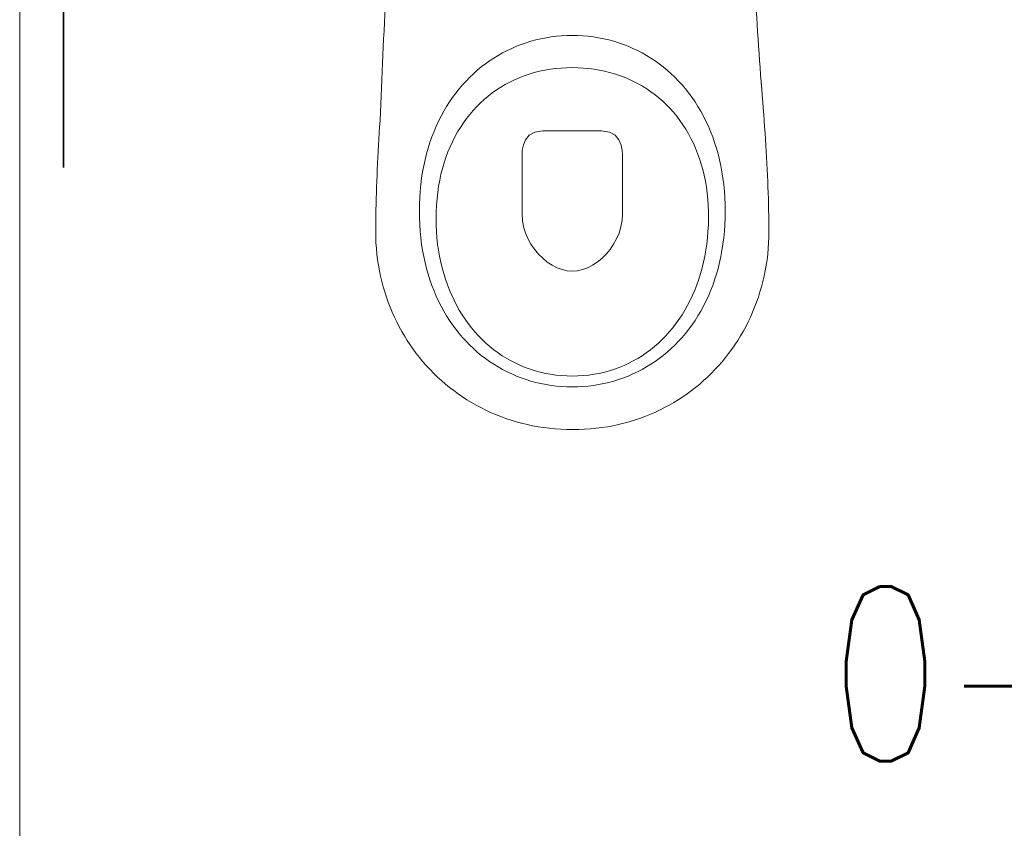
# Model space of a CAD drawing. Header units: inches. Extents: x 27484 to 71626, y -45113 to 39.
# Tile 244 of 256: x 34440 to 34531, y -23012 to -22938. Entities that reach past the tile are written whole.
import ezdxf
from ezdxf.enums import TextEntityAlignment as Align

# ---------------------------------------------------------------- set-up
doc = ezdxf.new("R2010")
doc.units = ezdxf.units.IN
doc.header["$LTSCALE"] = 50
doc.header["$MEASUREMENT"] = 0
for name, color, linetype, lineweight in [('A-ARMATURA', 45, 'Continuous', 5), ('A-SCIANY', 5, 'Continuous', 18), ('R-MET-OKN', 7, 'Continuous', 35)]:
    doc.layers.add(name, color=color, linetype=linetype, lineweight=lineweight)
for name, color, linetype in [('B-IWE', 2, 'Continuous'), ('B-IWE-KAN', 7, 'Continuous'), ('R-MET-IWE', 2, 'Continuous'), ('rz_wentylacja', 10, 'Continuous')]:
    doc.layers.add(name, color=color, linetype=linetype)
doc.styles.get("Standard").update_dxf_attribs({"font": 'romans.shx'})

# ---------------------------------------------------------------- blocks, each defined once
blk = doc.blocks.new('A$C04280096')
at = {"layer": 'A-ARMATURA'}
for p, q in [((-37.89, -314.45), (-42.38, -315.84)), ((-33.34, -313.23), (-37.89, -314.45)), ((-28.73, -312.16), (-33.34, -313.23)), ((-24.06, -311.25), (-28.73, -312.16)), ((-19.35, -310.5), (-24.06, -311.25)), ((-14.58, -309.92), (-19.35, -310.5)), ((-9.76, -309.5), (-14.58, -309.92)), ((-4.9, -309.25), (-9.76, -309.5)), ((0, -309.16), (-4.9, -309.25)), ((4.9, -309.25), (0, -309.16)), ((9.76, -309.5), (4.9, -309.25)), ((14.58, -309.92), (9.76, -309.5)), ((19.35, -310.5), (14.58, -309.92)), ((24.06, -311.25), (19.35, -310.5)), ((28.73, -312.16), (24.06, -311.25)), ((33.34, -313.23), (28.73, -312.16)), ((37.89, -314.45), (33.34, -313.23)), ((42.38, -315.84), (37.89, -314.45)), ((-59.68, -322.92), (-63.82, -325.07)), ((-55.46, -320.92), (-59.68, -322.92)), ((-51.17, -319.07), (-55.46, -320.92)), ((-46.81, -317.38), (-51.17, -319.07)), ((-42.38, -315.84), (-46.81, -317.38)), ((46.81, -317.38), (42.38, -315.84)), ((51.17, -319.07), (46.81, -317.38)), ((55.46, -320.92), (51.17, -319.07)), ((59.68, -322.92), (55.46, -320.92)), ((63.82, -325.07), (59.68, -322.92)), ((-75.77, -332.39), (-79.59, -335.12)), ((-71.87, -329.8), (-75.77, -332.39)), ((-67.89, -327.36), (-71.87, -329.8)), ((-63.82, -325.07), (-67.89, -327.36)), ((67.89, -327.36), (63.82, -325.07)), ((71.87, -329.8), (67.89, -327.36)), ((75.77, -332.39), (71.87, -329.8)), ((79.59, -335.12), (75.77, -332.39)), ((-86.95, -341.01), (-90.49, -344.16)), ((-83.31, -338), (-86.95, -341.01)), ((-79.59, -335.12), (-83.31, -338)), ((-29.43, -341.81), (-34.09, -342.96)), ((-24.7, -340.84), (-29.43, -341.81)), ((-19.9, -340.03), (-24.7, -340.84)), ((-15.02, -339.41), (-19.9, -340.03)), ((-10.08, -338.96), (-15.02, -339.41)), ((-5.07, -338.68), (-10.08, -338.96)), ((0, -338.59), (-5.07, -338.68)), ((5.19, -338.69), (0, -338.59)), ((10.32, -338.97), (5.19, -338.69)), ((15.37, -339.45), (10.32, -338.97)), ((20.35, -340.1), (15.37, -339.45)), ((25.25, -340.95), (20.35, -340.1)), ((30.07, -341.97), (25.25, -340.95)), ((34.81, -343.17), (30.07, -341.97)), ((83.31, -338), (79.59, -335.12)), ((86.95, -341.01), (83.31, -338)), ((90.49, -344.16), (86.95, -341.01)), ((-97.27, -350.88), (-100.5, -354.44)), ((-93.93, -347.45), (-97.27, -350.88)), ((-90.49, -344.16), (-93.93, -347.45)), ((-56.1, -351.2), (-60.22, -353.34)), ((-51.87, -349.23), (-56.1, -351.2)), ((-47.56, -347.41), (-51.87, -349.23)), ((-43.15, -345.76), (-47.56, -347.41)), ((-38.66, -344.28), (-43.15, -345.76)), ((-34.09, -342.96), (-38.66, -344.28)), ((39.46, -344.55), (34.81, -343.17)), ((44.03, -346.11), (39.46, -344.55)), ((48.5, -347.84), (44.03, -346.11)), ((52.88, -349.74), (48.5, -347.84)), ((57.15, -351.81), (52.88, -349.74)), ((93.93, -347.45), (90.49, -344.16)), ((97.27, -350.88), (93.93, -347.45)), ((100.5, -354.44), (97.27, -350.88)), ((-173.83, -364.03), (-173.36, -358.21)), ((-173.36, -358.21), (-172.87, -352.37)), ((-103.63, -358.14), (-106.66, -361.96)), ((-100.5, -354.44), (-103.63, -358.14)), ((-68.18, -358.09), (-72.01, -360.7)), ((-64.25, -355.64), (-68.18, -358.09)), ((-60.22, -353.34), (-64.25, -355.64)), ((61.33, -354.05), (57.15, -351.81)), ((65.4, -356.46), (61.33, -354.05)), ((69.37, -359.03), (65.4, -356.46)), ((73.22, -361.76), (69.37, -359.03)), ((103.63, -358.14), (100.5, -354.44)), ((106.66, -361.96), (103.63, -358.14)), ((-174.29, -369.84), (-173.83, -364.03)), ((-109.57, -365.92), (-112.36, -370)), ((-106.66, -361.96), (-109.57, -365.92)), ((-82.82, -369.43), (-86.19, -372.63)), ((-79.33, -366.37), (-82.82, -369.43)), ((-75.72, -363.46), (-79.33, -366.37)), ((-72.01, -360.7), (-75.72, -363.46)), ((76.96, -364.64), (73.22, -361.76)), ((80.59, -367.69), (76.96, -364.64)), ((84.09, -370.89), (80.59, -367.69)), ((109.57, -365.92), (106.66, -361.96)), ((112.36, -370), (109.57, -365.92)), ((-175.17, -381.39), (-174.74, -375.62)), ((-174.74, -375.62), (-174.29, -369.84)), ((-115.04, -374.21), (-117.6, -378.55)), ((-112.36, -370), (-115.04, -374.21)), ((-89.45, -375.99), (-92.58, -379.48)), ((-86.19, -372.63), (-89.45, -375.99)), ((87.47, -374.25), (84.09, -370.89)), ((90.73, -377.76), (87.47, -374.25)), ((93.86, -381.42), (90.73, -377.76)), ((115.04, -374.21), (112.36, -370)), ((117.6, -378.55), (115.04, -374.21)), ((-176, -392.84), (-175.6, -387.13)), ((-175.6, -387.13), (-175.17, -381.39)), ((-120.03, -383.01), (-122.34, -387.59)), ((-117.6, -378.55), (-120.03, -383.01)), ((-98.46, -386.9), (-101.21, -390.81)), ((-95.59, -383.12), (-98.46, -386.9)), ((-92.58, -379.48), (-95.59, -383.12)), ((96.85, -385.22), (93.86, -381.42)), ((99.71, -389.17), (96.85, -385.22)), ((120.03, -383.01), (117.6, -378.55)), ((122.34, -387.59), (120.03, -383.01)), ((175.96, -386.92), (176.34, -392.64)), ((-176.4, -398.53), (-176, -392.84)), ((-124.52, -392.3), (-126.57, -397.12)), ((-122.34, -387.59), (-124.52, -392.3)), ((-103.82, -394.86), (-106.29, -399.05)), ((-101.21, -390.81), (-103.82, -394.86)), ((-26.84, -396.45), (-34.11, -397.56)), ((-2.06, -396.45), (-26.84, -396.45)), ((26.95, -396.45), (-2.06, -396.45)), ((34.23, -397.56), (26.95, -396.45)), ((102.43, -393.27), (99.71, -389.17)), ((105.01, -397.5), (102.43, -393.27)), ((124.52, -392.3), (122.34, -387.59)), ((126.57, -397.12), (124.52, -392.3)), ((176.34, -392.64), (176.7, -398.34)), ((-177.13, -409.8), (-176.77, -404.18)), ((-176.77, -404.18), (-176.4, -398.53)), ((-128.49, -402.06), (-130.27, -407.12)), ((-126.57, -397.12), (-128.49, -402.06)), ((-108.62, -403.37), (-110.8, -407.82)), ((-106.29, -399.05), (-108.62, -403.37)), ((-42.7, -404.65), (-44.69, -409.42)), ((-39.28, -400.49), (-42.7, -404.65)), ((-34.11, -397.56), (-39.28, -400.49)), ((39.4, -400.49), (34.23, -397.56)), ((42.81, -404.62), (39.4, -400.49)), ((44.81, -409.36), (42.81, -404.62)), ((107.45, -401.88), (105.01, -397.5)), ((109.74, -406.39), (107.45, -401.88)), ((128.49, -402.06), (126.57, -397.12)), ((130.27, -407.12), (128.49, -402.06)), ((176.7, -398.34), (177.04, -404.01)), ((177.04, -404.01), (177.37, -409.64)), ((-177.47, -415.39), (-177.13, -409.8)), ((-131.9, -412.29), (-133.4, -417.57)), ((-130.27, -407.12), (-131.9, -412.29)), ((-112.84, -412.39), (-114.73, -417.1)), ((-110.8, -407.82), (-112.84, -412.39)), ((-45.63, -414.21), (-45.84, -418.41)), ((-44.69, -409.42), (-45.63, -414.21)), ((45.75, -414.09), (44.81, -409.36)), ((45.97, -418.21), (45.75, -414.09)), ((111.87, -411.04), (109.74, -406.39)), ((113.86, -415.82), (111.87, -411.04)), ((131.9, -412.29), (130.27, -407.12)), ((133.4, -417.57), (131.9, -412.29)), ((177.37, -409.64), (177.68, -415.24)), ((-178.1, -426.45), (-177.79, -420.94)), ((-177.79, -420.94), (-177.47, -415.39)), ((-134.75, -422.97), (-135.95, -428.48)), ((-133.4, -417.57), (-134.75, -422.97)), ((-116.46, -421.93), (-118.04, -426.88)), ((-114.73, -417.1), (-116.46, -421.93)), ((-45.84, -418.41), (-45.97, -472.78)), ((45.97, -472.5), (45.97, -418.21)), ((115.69, -420.74), (113.86, -415.82)), ((117.36, -425.78), (115.69, -420.74)), ((134.75, -422.97), (133.4, -417.57)), ((135.95, -428.48), (134.75, -422.97)), ((177.68, -415.24), (177.98, -420.8)), ((177.98, -420.8), (178.26, -426.32)), ((-178.64, -437.34), (-178.38, -431.91)), ((-178.38, -431.91), (-178.1, -426.45)), ((-135.95, -428.48), (-137, -434.1)), ((-119.46, -431.95), (-120.71, -437.15)), ((-118.04, -426.88), (-119.46, -431.95)), ((118.86, -430.95), (117.36, -425.78)), ((120.2, -436.25), (118.86, -430.95)), ((137, -434.1), (135.95, -428.48)), ((178.26, -426.32), (178.52, -431.8)), ((178.52, -431.8), (178.76, -437.24)), ((-178.89, -442.71), (-178.64, -437.34)), ((-137.9, -439.82), (-138.64, -445.65)), ((-137, -434.1), (-137.9, -439.82)), ((-120.71, -437.15), (-121.8, -442.46)), ((121.37, -441.67), (120.2, -436.25)), ((137.9, -439.82), (137, -434.1)), ((138.64, -445.65), (137.9, -439.82)), ((178.76, -437.24), (178.98, -442.63)), ((-179.3, -453.32), (-179.1, -448.04)), ((-179.1, -448.04), (-178.89, -442.71)), ((-138.64, -445.65), (-139.22, -451.58)), ((-122.72, -447.88), (-123.47, -453.42)), ((-121.8, -442.46), (-122.72, -447.88)), ((122.37, -447.21), (121.37, -441.67)), ((123.2, -452.88), (122.37, -447.21)), ((139.22, -451.58), (138.64, -445.65)), ((178.98, -442.63), (179.18, -447.97)), ((179.18, -447.97), (179.36, -453.26)), ((-179.62, -463.72), (-179.47, -458.55)), ((-179.47, -458.55), (-179.3, -453.32)), ((-139.64, -457.62), (-139.89, -463.76)), ((-139.22, -451.58), (-139.64, -457.62)), ((-124.05, -459.07), (-124.44, -464.83)), ((-123.47, -453.42), (-124.05, -459.07)), ((123.84, -458.66), (123.2, -452.88)), ((124.31, -464.55), (123.84, -458.66)), ((139.64, -457.62), (139.22, -451.58)), ((139.89, -463.76), (139.64, -457.62)), ((179.36, -453.26), (179.52, -458.49)), ((179.52, -458.49), (179.65, -463.67)), ((-179.74, -468.83), (-179.62, -463.72)), ((-139.89, -463.76), (-139.97, -469.99)), ((-124.44, -464.83), (-124.66, -470.71)), ((124.59, -470.56), (124.31, -464.55)), ((139.97, -469.99), (139.89, -463.76)), ((179.65, -463.67), (179.76, -468.8)), ((-179.91, -478.88), (-179.84, -473.89)), ((-179.84, -473.89), (-179.74, -468.83)), ((-139.97, -469.99), (-139.89, -476.23)), ((-139.97, -469.99), (-139.97, -469.99)), ((-139.89, -476.23), (-139.64, -482.37)), ((-124.66, -470.71), (-124.69, -476.68)), ((-124.69, -476.68), (-124.54, -482.67)), ((-124.69, -476.68), (-124.69, -476.68)), ((-45.97, -472.78), (-45.58, -478.69)), ((45.6, -478.45), (45.97, -472.5)), ((45.97, -472.5), (45.97, -472.5)), ((124.69, -476.68), (124.59, -470.56)), ((124.6, -482.67), (124.69, -476.68)), ((124.69, -476.68), (124.69, -476.68)), ((139.64, -482.37), (139.89, -476.23)), ((139.89, -476.23), (139.97, -469.99)), ((139.97, -469.99), (139.97, -469.99)), ((179.76, -468.8), (179.85, -473.86)), ((179.85, -473.86), (179.92, -478.86)), ((-179.97, -488.67), (-179.95, -483.81)), ((-179.95, -483.81), (-179.91, -478.88)), ((-139.64, -482.37), (-139.22, -488.41)), ((-124.54, -482.67), (-124.21, -488.57)), ((-45.58, -478.69), (-44.5, -484.45)), ((-44.5, -484.45), (-42.8, -490)), ((42.86, -489.83), (44.55, -484.25)), ((44.55, -484.25), (45.6, -478.45)), ((124.33, -488.57), (124.6, -482.67)), ((139.22, -488.41), (139.64, -482.37)), ((179.92, -478.86), (179.95, -483.8)), ((179.95, -483.8), (179.97, -488.67)), ((-179.9, -493.91), (-179.97, -488.67)), ((-179.69, -499.11), (-179.9, -493.91)), ((-139.22, -488.41), (-138.64, -494.34)), ((-138.64, -494.34), (-137.9, -500.17)), ((-124.21, -488.57), (-123.72, -494.38)), ((-123.72, -494.38), (-123.06, -500.1)), ((-42.8, -490), (-40.54, -495.31)), ((-40.54, -495.31), (-37.77, -500.33)), ((37.83, -500.22), (40.6, -495.17)), ((40.6, -495.17), (42.86, -489.83)), ((123.27, -500.1), (123.88, -494.38)), ((123.88, -494.38), (124.33, -488.57)), ((137.9, -500.17), (138.64, -494.34)), ((138.64, -494.34), (139.22, -488.41)), ((179.9, -493.91), (179.69, -499.11)), ((179.97, -488.67), (179.9, -493.91)), ((-179.34, -504.28), (-179.69, -499.11)), ((-178.86, -509.4), (-179.34, -504.28)), ((-137.9, -500.17), (-137, -505.89)), ((-123.06, -500.1), (-122.24, -505.72)), ((-37.77, -500.33), (-34.56, -505.01)), ((34.62, -504.92), (37.83, -500.22)), ((122.48, -505.72), (123.27, -500.1)), ((137, -505.89), (137.9, -500.17)), ((179.33, -504.28), (178.85, -509.4)), ((179.69, -499.11), (179.33, -504.28)), ((-178.24, -514.48), (-178.86, -509.4)), ((-137, -505.89), (-135.95, -511.51)), ((-135.95, -511.51), (-134.75, -517.02)), ((-122.24, -505.72), (-121.25, -511.25)), ((-121.25, -511.25), (-120.1, -516.68)), ((-34.56, -505.01), (-30.96, -509.31)), ((-30.96, -509.31), (-27.04, -513.18)), ((-27.04, -513.18), (-22.85, -516.58)), ((22.88, -516.55), (27.08, -513.13)), ((27.08, -513.13), (31.01, -509.24)), ((31.01, -509.24), (34.62, -504.92)), ((120.41, -516.68), (121.53, -511.25)), ((121.53, -511.25), (122.48, -505.72)), ((134.75, -517.02), (135.95, -511.51)), ((135.95, -511.51), (137, -505.89)), ((178.85, -509.4), (178.22, -514.48)), ((-177.49, -519.52), (-178.24, -514.48)), ((-176.61, -524.51), (-177.49, -519.52)), ((-134.75, -517.02), (-133.4, -522.41)), ((-133.4, -522.41), (-131.9, -527.7)), ((-120.1, -516.68), (-118.8, -522)), ((-118.8, -522), (-117.34, -527.21)), ((-22.85, -516.58), (-18.45, -519.47)), ((-18.45, -519.47), (-13.91, -521.79)), ((-13.91, -521.79), (-9.28, -523.5)), ((9.29, -523.5), (13.92, -521.78)), ((13.92, -521.78), (18.47, -519.45)), ((18.47, -519.45), (22.88, -516.55)), ((117.69, -527.21), (119.13, -522)), ((119.13, -522), (120.41, -516.68)), ((131.9, -527.7), (133.4, -522.41)), ((133.4, -522.41), (134.75, -517.02)), ((177.46, -519.52), (176.57, -524.51)), ((178.22, -514.48), (177.46, -519.52)), ((-175.6, -529.45), (-176.61, -524.51)), ((-174.46, -534.34), (-175.6, -529.45)), ((-131.9, -527.7), (-130.27, -532.87)), ((-117.34, -527.21), (-115.73, -532.32)), ((-9.28, -523.5), (-4.62, -524.57)), ((-4.62, -524.57), (0, -524.93)), ((0, -524.93), (4.62, -524.56)), ((4.62, -524.56), (9.29, -523.5)), ((116.1, -532.32), (117.69, -527.21)), ((130.27, -532.87), (131.9, -527.7)), ((175.55, -529.45), (174.4, -534.34)), ((176.57, -524.51), (175.55, -529.45)), ((-173.19, -539.18), (-174.46, -534.34)), ((-171.8, -543.97), (-173.19, -539.18)), ((-130.27, -532.87), (-128.49, -537.93)), ((-128.49, -537.93), (-126.57, -542.87)), ((-115.73, -532.32), (-113.97, -537.32)), ((-113.97, -537.32), (-112.07, -542.2)), ((112.46, -542.2), (114.35, -537.32)), ((114.35, -537.32), (116.1, -532.32)), ((126.57, -542.87), (128.49, -537.93)), ((128.49, -537.93), (130.27, -532.87)), ((173.12, -539.18), (171.72, -543.97)), ((174.4, -534.34), (173.12, -539.18)), ((-170.29, -548.7), (-171.8, -543.97)), ((-168.66, -553.37), (-170.29, -548.7)), ((-126.57, -542.87), (-124.52, -547.69)), ((-124.52, -547.69), (-122.34, -552.4)), ((-112.07, -542.2), (-110.02, -546.96)), ((-110.02, -546.96), (-107.83, -551.6)), ((108.23, -551.6), (110.41, -546.96)), ((110.41, -546.96), (112.46, -542.2)), ((122.34, -552.4), (124.52, -547.69)), ((124.52, -547.69), (126.57, -542.87)), ((170.19, -548.7), (168.54, -553.37)), ((171.72, -543.97), (170.19, -548.7)), ((-166.9, -557.98), (-168.66, -553.37)), ((-165.03, -562.53), (-166.9, -557.98)), ((-122.34, -552.4), (-120.03, -556.98)), ((-120.03, -556.98), (-117.6, -561.44)), ((-107.83, -551.6), (-105.51, -556.12)), ((-105.51, -556.12), (-103.04, -560.51)), ((103.43, -560.51), (105.9, -556.12)), ((105.9, -556.12), (108.23, -551.6)), ((117.6, -561.44), (120.03, -556.98)), ((120.03, -556.98), (122.34, -552.4)), ((166.77, -557.98), (164.88, -562.53)), ((168.54, -553.37), (166.77, -557.98)), ((-163.04, -567.01), (-165.03, -562.53)), ((-160.93, -571.42), (-163.04, -567.01)), ((-117.6, -561.44), (-115.04, -565.77)), ((-115.04, -565.77), (-112.36, -569.99)), ((-103.04, -560.51), (-100.45, -564.77)), ((-100.45, -564.77), (-97.72, -568.9)), ((98.09, -568.9), (100.83, -564.77)), ((100.83, -564.77), (103.43, -560.51)), ((112.36, -569.99), (115.04, -565.77)), ((115.04, -565.77), (117.6, -561.44)), ((162.87, -567.01), (160.75, -571.42)), ((164.88, -562.53), (162.87, -567.01)), ((-158.71, -575.77), (-160.93, -571.42)), ((-156.38, -580.05), (-158.71, -575.77)), ((-112.36, -569.99), (-109.57, -574.07)), ((-109.57, -574.07), (-106.66, -578.03)), ((-97.72, -568.9), (-94.87, -572.9)), ((-94.87, -572.9), (-91.89, -576.75)), ((-91.89, -576.75), (-88.79, -580.47)), ((89.12, -580.47), (92.23, -576.75)), ((92.23, -576.75), (95.23, -572.9)), ((95.23, -572.9), (98.09, -568.9)), ((106.66, -578.03), (109.57, -574.07)), ((109.57, -574.07), (112.36, -569.99)), ((158.51, -575.77), (156.16, -580.05)), ((160.75, -571.42), (158.51, -575.77)), ((-153.94, -584.25), (-156.38, -580.05)), ((-151.39, -588.38), (-153.94, -584.25)), ((-106.66, -578.03), (-103.63, -581.85)), ((-103.63, -581.85), (-100.5, -585.55)), ((-100.5, -585.55), (-97.27, -589.11)), ((-88.79, -580.47), (-85.56, -584.04)), ((-85.56, -584.04), (-82.22, -587.47)), ((82.52, -587.47), (85.88, -584.04)), ((85.88, -584.04), (89.12, -580.47)), ((97.27, -589.11), (100.5, -585.55)), ((100.5, -585.55), (103.63, -581.85)), ((103.63, -581.85), (106.66, -578.03)), ((153.69, -584.25), (151.12, -588.38)), ((156.16, -580.05), (153.69, -584.25)), ((-148.73, -592.43), (-151.39, -588.38)), ((-145.96, -596.41), (-148.73, -592.43)), ((-97.27, -589.11), (-93.93, -592.53)), ((-93.93, -592.53), (-90.49, -595.82)), ((-82.22, -587.47), (-78.77, -590.75)), ((-78.77, -590.75), (-75.2, -593.87)), ((-75.2, -593.87), (-71.53, -596.84)), ((71.77, -596.84), (75.46, -593.87)), ((75.46, -593.87), (79.05, -590.75)), ((79.05, -590.75), (82.52, -587.47)), ((90.49, -595.82), (93.93, -592.53)), ((93.93, -592.53), (97.27, -589.11)), ((148.44, -592.43), (145.66, -596.41)), ((151.12, -588.38), (148.44, -592.43)), ((-143.09, -600.3), (-145.96, -596.41)), ((-140.12, -604.11), (-143.09, -600.3)), ((-90.49, -595.82), (-86.95, -598.98)), ((-86.95, -598.98), (-83.31, -601.99)), ((-83.31, -601.99), (-79.59, -604.86)), ((-71.53, -596.84), (-67.75, -599.66)), ((-67.75, -599.66), (-63.86, -602.31)), ((-63.86, -602.31), (-59.87, -604.8)), ((60.05, -604.8), (64.06, -602.31)), ((64.06, -602.31), (67.96, -599.66)), ((67.96, -599.66), (71.77, -596.84)), ((79.59, -604.86), (83.31, -601.99)), ((83.31, -601.99), (86.95, -598.98)), ((86.95, -598.98), (90.49, -595.82)), ((142.77, -600.3), (139.77, -604.11)), ((145.66, -596.41), (142.77, -600.3)), ((-137.05, -607.83), (-140.12, -604.11)), ((-133.88, -611.47), (-137.05, -607.83)), ((-130.61, -615.02), (-133.88, -611.47)), ((-79.59, -604.86), (-75.77, -607.6)), ((-75.77, -607.6), (-71.87, -610.18)), ((-71.87, -610.18), (-67.89, -612.63)), ((-67.89, -612.63), (-63.82, -614.92)), ((-59.87, -604.8), (-55.79, -607.12)), ((-55.79, -607.12), (-51.6, -609.27)), ((-51.6, -609.27), (-47.33, -611.25)), ((-47.33, -611.25), (-42.96, -613.06)), ((43.06, -613.06), (47.44, -611.25)), ((47.44, -611.25), (51.74, -609.27)), ((51.74, -609.27), (55.94, -607.12)), ((55.94, -607.12), (60.05, -604.8)), ((63.82, -614.92), (67.89, -612.63)), ((67.89, -612.63), (71.87, -610.18)), ((71.87, -610.18), (75.77, -607.6)), ((75.77, -607.6), (79.59, -604.86)), ((133.49, -611.47), (130.19, -615.02)), ((136.68, -607.83), (133.49, -611.47)), ((139.77, -604.11), (136.68, -607.83)), ((-127.25, -618.47), (-130.61, -615.02)), ((-123.79, -621.84), (-127.25, -618.47)), ((-120.23, -625.1), (-123.79, -621.84)), ((-63.82, -614.92), (-59.68, -617.07)), ((-59.68, -617.07), (-55.46, -619.07)), ((-55.46, -619.07), (-51.17, -620.92)), ((-51.17, -620.92), (-46.81, -622.61)), ((-42.96, -613.06), (-38.51, -614.68)), ((-38.51, -614.68), (-33.96, -616.13)), ((-33.96, -616.13), (-29.34, -617.39)), ((-29.34, -617.39), (-24.64, -618.47)), ((-24.64, -618.47), (-19.85, -619.36)), ((-19.85, -619.36), (-15, -620.05)), ((-15, -620.05), (-10.07, -620.55)), ((-10.07, -620.55), (-5.07, -620.85)), ((-5.07, -620.85), (0, -620.96)), ((0, -620.96), (5.07, -620.85)), ((0, -620.96), (0, -620.96)), ((5.07, -620.85), (10.07, -620.55)), ((10.07, -620.55), (15.01, -620.05)), ((15.01, -620.05), (19.88, -619.36)), ((19.88, -619.36), (24.67, -618.47)), ((24.67, -618.47), (29.39, -617.39)), ((29.39, -617.39), (34.03, -616.13)), ((34.03, -616.13), (38.58, -614.68)), ((38.58, -614.68), (43.06, -613.06)), ((46.81, -622.61), (51.17, -620.92)), ((51.17, -620.92), (55.46, -619.07)), ((55.46, -619.07), (59.68, -617.07)), ((59.68, -617.07), (63.82, -614.92)), ((123.32, -621.84), (119.75, -625.1)), ((126.81, -618.47), (123.32, -621.84)), ((130.19, -615.02), (126.81, -618.47)), ((-116.59, -628.27), (-120.23, -625.1)), ((-112.85, -631.35), (-116.59, -628.27)), ((-46.81, -622.61), (-42.38, -624.15)), ((-42.38, -624.15), (-37.89, -625.53)), ((-37.89, -625.53), (-33.34, -626.76)), ((-33.34, -626.76), (-28.73, -627.83)), ((-28.73, -627.83), (-24.06, -628.74)), ((-24.06, -628.74), (-19.35, -629.49)), ((-19.35, -629.49), (-14.58, -630.07)), ((-14.58, -630.07), (-9.76, -630.49)), ((-9.76, -630.49), (-4.9, -630.74)), ((-4.9, -630.74), (0, -630.82)), ((0, -630.82), (4.9, -630.74)), ((0, -630.82), (0, -630.82)), ((4.9, -630.74), (9.76, -630.49)), ((9.76, -630.49), (14.58, -630.07)), ((14.58, -630.07), (19.35, -629.49)), ((19.35, -629.49), (24.06, -628.74)), ((24.06, -628.74), (28.73, -627.83)), ((28.73, -627.83), (33.34, -626.76)), ((33.34, -626.76), (37.89, -625.53)), ((37.89, -625.53), (42.38, -624.15)), ((42.38, -624.15), (46.81, -622.61)), ((116.08, -628.27), (112.33, -631.35)), ((119.75, -625.1), (116.08, -628.27)), ((-109.03, -634.32), (-112.85, -631.35)), ((-105.12, -637.18), (-109.03, -634.32)), ((-101.13, -639.94), (-105.12, -637.18)), ((104.55, -637.18), (100.53, -639.94)), ((108.48, -634.32), (104.55, -637.18)), ((112.33, -631.35), (108.48, -634.32)), ((-97.05, -642.6), (-101.13, -639.94)), ((-92.89, -645.14), (-97.05, -642.6)), ((-88.65, -647.58), (-92.89, -645.14)), ((-84.33, -649.89), (-88.65, -647.58)), ((88, -647.58), (83.66, -649.89)), ((92.26, -645.14), (88, -647.58)), ((96.44, -642.6), (92.26, -645.14)), ((100.53, -639.94), (96.44, -642.6)), ((-79.94, -652.1), (-84.33, -649.89)), ((-75.47, -654.18), (-79.94, -652.1)), ((-70.92, -656.15), (-75.47, -654.18)), ((-66.31, -657.99), (-70.92, -656.15)), ((70.2, -656.15), (65.56, -657.99)), ((74.76, -654.18), (70.2, -656.15)), ((79.25, -652.1), (74.76, -654.18)), ((83.66, -649.89), (79.25, -652.1)), ((-61.62, -659.71), (-66.31, -657.99)), ((-56.86, -661.31), (-61.62, -659.71)), ((-52.04, -662.77), (-56.86, -661.31)), ((-47.15, -664.11), (-52.04, -662.77)), ((-42.19, -665.32), (-47.15, -664.11)), ((-37.17, -666.39), (-42.19, -665.32)), ((-32.1, -667.32), (-37.17, -666.39)), ((36.35, -666.39), (31.26, -667.32)), ((41.38, -665.32), (36.35, -666.39)), ((46.35, -664.11), (41.38, -665.32)), ((51.25, -662.77), (46.35, -664.11)), ((56.09, -661.31), (51.25, -662.77)), ((60.86, -659.71), (56.09, -661.31)), ((65.56, -657.99), (60.86, -659.71)), ((-26.96, -668.12), (-32.1, -667.32)), ((-21.76, -668.77), (-26.96, -668.12)), ((-16.51, -669.29), (-21.76, -668.77)), ((-11.2, -669.66), (-16.51, -669.29)), ((-5.84, -669.88), (-11.2, -669.66)), ((-0.43, -669.95), (-5.84, -669.88)), ((4.98, -669.88), (-0.43, -669.95)), ((10.35, -669.66), (4.98, -669.88)), ((15.66, -669.29), (10.35, -669.66)), ((20.92, -668.77), (15.66, -669.29)), ((26.12, -668.12), (20.92, -668.77)), ((31.26, -667.32), (26.12, -668.12))]:
    blk.add_line(p, q, dxfattribs=at)
at = {"layer": 'A-ARMATURA', "linetype": 'Continuous'}
for centre, radius, start, end in [((-8576.26, 264.4), 8425.94, 355.762455, 357.188478), ((-5010.96, -574.67), 5190.32, 2.07305, 4.71198)]:
    blk.add_arc(centre, radius, start, end, dxfattribs=at)
blk = doc.blocks.new('A$C6D4569AD')
at = {"layer": 'A-ARMATURA', "xscale": -0.09999999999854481, "yscale": 0.1000000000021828, "zscale": 0.1, "rotation": 270}
blk.add_blockref('A$C04280096', (15.03, 0), dxfattribs=at)
blk = doc.blocks.new('IWE0W')
at = {"layer": 'B-IWE-KAN'}
blk.add_lwpolyline([(0.8536, 0.8536, -1), (0.1464, 0.1464), (0.8536, 0.8536, 1), (0.1464, 0.1464)], format="xyb", dxfattribs=at)
blk = doc.blocks.new('IWE0W011')
at = {"layer": 'B-IWE'}
blk.add_lwpolyline([(0, 0), (25, 0), (25, 25), (0, 25), (0, 0)], dxfattribs=at)
at = {"xscale": 15, "yscale": 15, "zscale": 15}
blk.add_blockref('IWE0W', (5, 5), dxfattribs=at)
at = {"layer": 'R-MET-IWE', "width": 0.75}
blk.add_attdef('NR', text='', height=9.5, dxfattribs=at).set_placement((12.5, 37), align=Align.MIDDLE)

msp = doc.modelspace()

# ---------------------------------------------------------------- linework, layer by layer
at = {"layer": 'A-SCIANY', "color": 2, "ltscale": 3}
msp.add_line((34440.48246, -23048.96968), (34440.48246, -22908.96968), dxfattribs=at)
at = {"layer": 'R-MET-OKN'}
msp.add_line((34444.48246, -22871.96968), (34444.48246, -22951.96968), dxfattribs=at)

# ---------------------------------------------------------------- block references
at = {"layer": 'A-ARMATURA', "lineweight": -3, "rotation": 90}
msp.add_blockref('A$C6D4569AD', (34491.0663, -22923.99927), dxfattribs=at)
at = {"layer": 'rz_wentylacja'}
ref = msp.add_blockref('IWE0W011', (34567.48246, -22986.96968), dxfattribs=dict(at, xscale=-1, rotation=90))
ref.add_attrib('NR', '0-', (34514.59525, -23006.32538), dxfattribs={"layer": 'R-MET-IWE', "height": 16, "width": 0.75})

doc.saveas('drawing.dxf')
